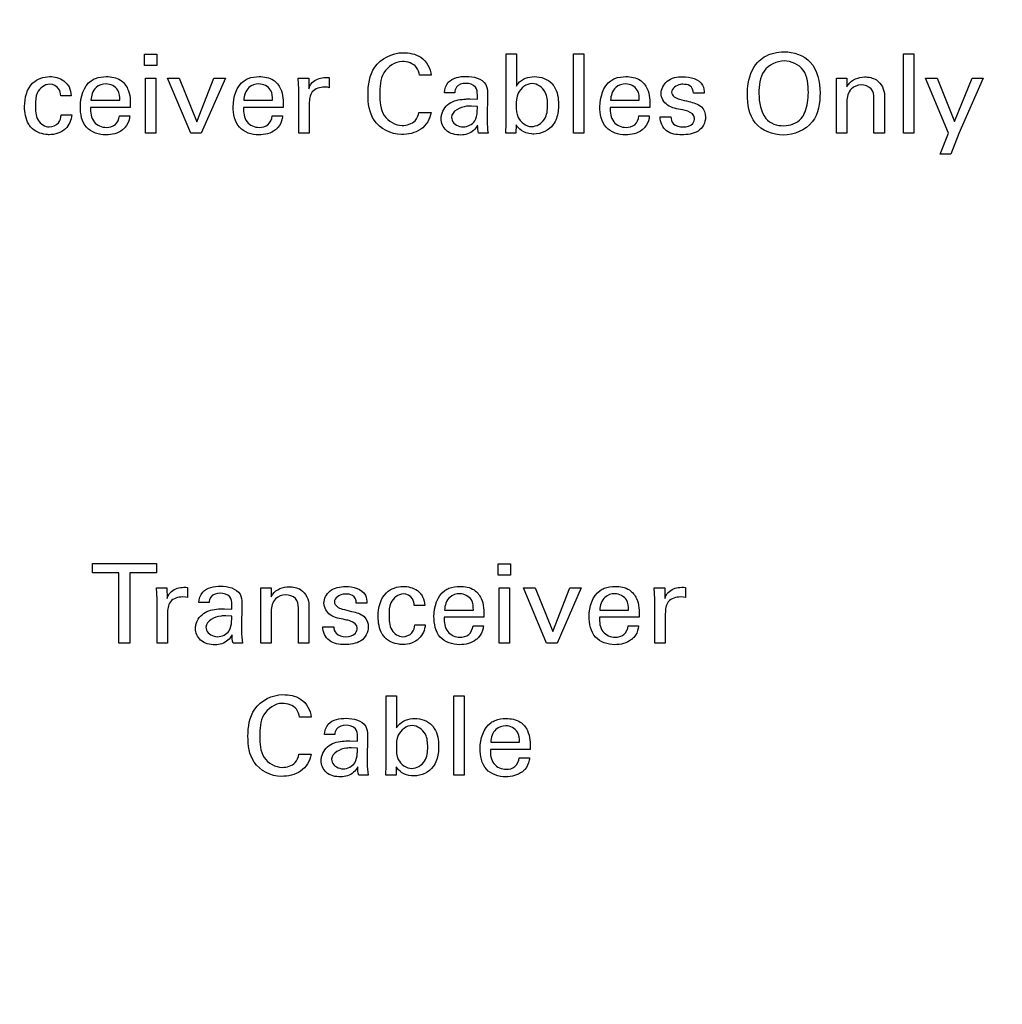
# Model space of a CAD drawing. Header units: inches. Extents: x 0 to 22, y 0 to 17.
# Tile 24 of 75: x 6.411 to 7.154, y 7.712 to 8.457. Entities that reach past the tile are written whole.
import ezdxf

# ---------------------------------------------------------------- set-up
doc = ezdxf.new("R2010")
doc.units = ezdxf.units.IN
doc.header["$LTSCALE"] = 1.21
doc.header["$MEASUREMENT"] = 0
doc.layers.get('0').update_dxf_attribs({"linetype": 'CONTINUOUS'})
doc.layers.add('DIMENSIONS', color=7, linetype='CONTINUOUS')
doc.styles.get("Standard").update_dxf_attribs({"font": 'txt', "width": 0.8})
doc.dimstyles.new('DIMSTYLE_1', dxfattribs={"dimtxt": 0.125, "dimasz": 0.18, "dimexe": 0.125, "dimexo": 0.0625, "dimgap": 0.0625, "dimtad": 0, "dimtih": 1, "dimtoh": 1, "dimzin": 4, "dimdsep": 46, "dimtxsty": 'STANDARD', "dimblk": '_FILLED', "dimblk1": '_FILLED', "dimblk2": '_FILLED', "dimcen": 0.09, "dimadec": 0, "dimazin": 0, "dimtp": 0.001, "dimtm": 0.001, "dimtfac": 1, "dimtofl": 0, "dimtmove": 0, "dimatfit": 3, "dimldrblk": '_FILLED', "dimfxl": 1, "dimtolj": 1, "dimtzin": 4, "dimarcsym": 0})

# ---------------------------------------------------------------- blocks, each defined once
blk = doc.blocks.new('_FILLED')
at = {"color": 0, "linetype": 'BYBLOCK'}
blk.add_solid([(0, 0), (-1, 0.1736), (-1, -0.1736)], dxfattribs=at)
blk = doc.blocks.new('*D16')
at = {"layer": 'DIMENSIONS', "color": 2, "linetype": 'CONTINUOUS'}
for p, q in [((4.94006, 6.91971), (4.94006, 9.91637)), ((7.84906, 8.95887), (7.84906, 9.91637)), ((4.94006, 9.79137), (5.76956, 9.79137)), ((7.84906, 9.79137), (7.01956, 9.79137))]:
    blk.add_line(p, q, dxfattribs=at)
at = {"layer": 'DIMENSIONS', "color": 2, "linetype": 'CONTINUOUS', "xscale": 0.18, "yscale": 0.18, "zscale": 0.18, "rotation": 180}
blk.add_blockref('_FILLED', (4.94006, 9.79137), dxfattribs=at)
at = {"layer": 'DIMENSIONS', "color": 2, "linetype": 'CONTINUOUS', "xscale": 0.18, "yscale": 0.18, "zscale": 0.18}
blk.add_blockref('_FILLED', (7.84906, 9.79137), dxfattribs=at)
at = {"layer": 'DIMENSIONS', "color": 2, "linetype": 'CONTINUOUS', "insert": (6.39456, 9.85387), "char_height": 0.125, "width": 1.125, "attachment_point": 2, "line_spacing_factor": 0.9}
blk.add_mtext('2.91{\\Ftxt.shx;\\W1.000000;\\H0.125000; }[73.9]', dxfattribs=at)

msp = doc.modelspace()

# ---------------------------------------------------------------- linework, layer by layer
at = {"color": 40, "linetype": 'CONTINUOUS'}
for p, q in [((6.50508, 8.42243), (6.50508, 8.43101)), ((6.50508, 8.43101), (6.51449, 8.43101)), ((6.51449, 8.43101), (6.51449, 8.42243)), ((6.77889, 8.37853), (6.77889, 8.43117)), ((6.77889, 8.43117), (6.78671, 8.43117)), ((6.78671, 8.43117), (6.78671, 8.40677)), ((6.82992, 8.37104), (6.82992, 8.43109)), ((6.82992, 8.43109), (6.83774, 8.43109)), ((6.83774, 8.43109), (6.83774, 8.37104)), ((7.07974, 8.37104), (7.07974, 8.43109)), ((7.07974, 8.43109), (7.08757, 8.43109)), ((7.08757, 8.43109), (7.08757, 8.37104)), ((6.51449, 8.42243), (6.50508, 8.42243)), ((6.50592, 8.37104), (6.50592, 8.41284)), ((6.50592, 8.41284), (6.51374, 8.41284)), ((6.51374, 8.41284), (6.51374, 8.37104)), ((6.54014, 8.37104), (6.52265, 8.41284)), ((6.52265, 8.41284), (6.53139, 8.41284)), ((6.53139, 8.41284), (6.54471, 8.3797)), ((6.54471, 8.3797), (6.55771, 8.41284)), ((6.56637, 8.41284), (6.54804, 8.37104)), ((6.55771, 8.41284), (6.56637, 8.41284)), ((6.62154, 8.41284), (6.62946, 8.41284)), ((6.62196, 8.40435), (6.62154, 8.41284)), ((6.62946, 8.41284), (6.62963, 8.40477)), ((6.64504, 8.41318), (6.64504, 8.40551)), ((6.72221, 8.41493), (6.7133, 8.41493)), ((7.02896, 8.40802), (7.02888, 8.41284)), ((7.02888, 8.41284), (7.0367, 8.41284)), ((7.0367, 8.41284), (7.03679, 8.4061)), ((7.11379, 8.37121), (7.09639, 8.41284)), ((7.09639, 8.41284), (7.10521, 8.41284)), ((7.10521, 8.41284), (7.1183, 8.37986)), ((7.1183, 8.37986), (7.13162, 8.41284)), ((7.14011, 8.41284), (7.12154, 8.37078)), ((7.13162, 8.41284), (7.14011, 8.41284)), ((6.62196, 8.37104), (6.62196, 8.40435)), ((6.64354, 8.40585), (6.64129, 8.40593)), ((6.64504, 8.40551), (6.64354, 8.40585)), ((6.74001, 8.40168), (6.73218, 8.40168)), ((6.76483, 8.40152), (6.76449, 8.38153)), ((6.92875, 8.40127), (6.92075, 8.40127)), ((7.02896, 8.37104), (7.02896, 8.40802)), ((6.44966, 8.39944), (6.44174, 8.39944)), ((6.46462, 8.39602), (6.48636, 8.39602)), ((6.58034, 8.39602), (6.60208, 8.39602)), ((6.62988, 8.39327), (6.62988, 8.37104)), ((6.7515, 8.39702), (6.75717, 8.39677)), ((6.85797, 8.39602), (6.87971, 8.39602)), ((7.03679, 8.3951), (7.03679, 8.37104)), ((7.05736, 8.37104), (7.05736, 8.39761)), ((7.06536, 8.39944), (7.06536, 8.37104)), ((6.49436, 8.39053), (6.46429, 8.39053)), ((6.61008, 8.39053), (6.58001, 8.39053)), ((6.71289, 8.38686), (6.72205, 8.38686)), ((6.75717, 8.39136), (6.75267, 8.3916)), ((6.8877, 8.39053), (6.85764, 8.39053)), ((6.44207, 8.38494), (6.44999, 8.38494)), ((6.48611, 8.38411), (6.49395, 8.38411)), ((6.60183, 8.38411), (6.60966, 8.38411)), ((6.77872, 8.37104), (6.77889, 8.37853)), ((6.87946, 8.38411), (6.88729, 8.38411)), ((6.89543, 8.38345), (6.90368, 8.38345)), ((6.51374, 8.37104), (6.50592, 8.37104)), ((6.54804, 8.37104), (6.54014, 8.37104)), ((6.62988, 8.37104), (6.62196, 8.37104)), ((6.76517, 8.37104), (6.75809, 8.37104)), ((6.7863, 8.37104), (6.77872, 8.37104)), ((6.78646, 8.37736), (6.7863, 8.37104)), ((6.83774, 8.37104), (6.82992, 8.37104)), ((7.03679, 8.37104), (7.02896, 8.37104)), ((7.06536, 8.37104), (7.05736, 8.37104)), ((7.08757, 8.37104), (7.07974, 8.37104)), ((7.10747, 8.35521), (7.11379, 8.37121)), ((7.12154, 8.37078), (7.11554, 8.35521)), ((7.11554, 8.35521), (7.10747, 8.35521)), ((6.46566, 8.03815), (6.46566, 8.04523)), ((6.46566, 8.04523), (6.51422, 8.04523)), ((6.51422, 8.04523), (6.51422, 8.03815)), ((6.77282, 8.03648), (6.77282, 8.04505)), ((6.77282, 8.04505), (6.78224, 8.04505)), ((6.78224, 8.04505), (6.78224, 8.03648)), ((6.48582, 8.03815), (6.46566, 8.03815)), ((6.48582, 7.98509), (6.48582, 8.03815)), ((6.49406, 8.03815), (6.49406, 7.98509)), ((6.51422, 8.03815), (6.49406, 8.03815)), ((6.78224, 8.03648), (6.77282, 8.03648)), ((6.51424, 8.02691), (6.52215, 8.02691)), ((6.51466, 8.0184), (6.51424, 8.02691)), ((6.52215, 8.02691), (6.52232, 8.01882)), ((6.53773, 8.02723), (6.53773, 8.01957)), ((6.59324, 8.02206), (6.59316, 8.02691)), ((6.59316, 8.02691), (6.60099, 8.02691)), ((6.59324, 7.98509), (6.59324, 8.02206)), ((6.60099, 8.02691), (6.60107, 8.02015)), ((6.77366, 7.98509), (6.77366, 8.02691)), ((6.77366, 8.02691), (6.78148, 8.02691)), ((6.78148, 8.02691), (6.78148, 7.98509)), ((6.79207, 8.02691), (6.80082, 8.02691)), ((6.80956, 7.98509), (6.79207, 8.02691)), ((6.80082, 8.02691), (6.81414, 7.99376)), ((6.81414, 7.99376), (6.82714, 8.02691)), ((6.8358, 8.02691), (6.81747, 7.98509)), ((6.82714, 8.02691), (6.8358, 8.02691)), ((6.89107, 8.02691), (6.89898, 8.02691)), ((6.89148, 8.0184), (6.89107, 8.02691)), ((6.89898, 8.02691), (6.89915, 8.01882)), ((6.91455, 8.02723), (6.91455, 8.01957)), ((6.51466, 7.98509), (6.51466, 8.0184)), ((6.53623, 8.01991), (6.53398, 8.01999)), ((6.53773, 8.01957), (6.53623, 8.01991)), ((6.55407, 8.01574), (6.54624, 8.01574)), ((6.57889, 8.01557), (6.57855, 7.99559)), ((6.62964, 8.01349), (6.62964, 7.98509)), ((6.67348, 8.01532), (6.66548, 8.01532)), ((6.71731, 8.01349), (6.70939, 8.01349)), ((6.89148, 7.98509), (6.89148, 8.0184)), ((6.91305, 8.01991), (6.9108, 8.01999)), ((6.91455, 8.01957), (6.91305, 8.01991)), ((6.52257, 8.00733), (6.52257, 7.98509)), ((6.56557, 8.01108), (6.57123, 8.01082)), ((6.57123, 8.00541), (6.56674, 8.00566)), ((6.60107, 8.00916), (6.60107, 7.98509)), ((6.62165, 7.98509), (6.62165, 8.01166)), ((6.73232, 8.01007), (6.75406, 8.01007)), ((6.84982, 8.01007), (6.87155, 8.01007)), ((6.8994, 8.00733), (6.8994, 7.98509)), ((6.70973, 7.99899), (6.71764, 7.99899)), ((6.76205, 8.00458), (6.73199, 8.00458)), ((6.75381, 7.99816), (6.76164, 7.99816)), ((6.87955, 8.00458), (6.84948, 8.00458)), ((6.8713, 7.99816), (6.87913, 7.99816)), ((6.64016, 7.9975), (6.64841, 7.9975)), ((6.49406, 7.98509), (6.48582, 7.98509)), ((6.52257, 7.98509), (6.51466, 7.98509)), ((6.57923, 7.98509), (6.57215, 7.98509)), ((6.60107, 7.98509), (6.59324, 7.98509)), ((6.62964, 7.98509), (6.62165, 7.98509)), ((6.78148, 7.98509), (6.77366, 7.98509)), ((6.81747, 7.98509), (6.80956, 7.98509)), ((6.8994, 7.98509), (6.89148, 7.98509)), ((6.68811, 7.89259), (6.68811, 7.94523)), ((6.68811, 7.94523), (6.69594, 7.94523)), ((6.69594, 7.94523), (6.69594, 7.92081)), ((6.73919, 7.88509), (6.73919, 7.94513)), ((6.73919, 7.94513), (6.74703, 7.94513)), ((6.74703, 7.94513), (6.74703, 7.88509)), ((6.63134, 7.92898), (6.62243, 7.92898)), ((6.64919, 7.91574), (6.64136, 7.91574)), ((6.66069, 7.91107), (6.66635, 7.91082)), ((6.67401, 7.91556), (6.67368, 7.89558)), ((6.76728, 7.91007), (6.78901, 7.91007)), ((6.66635, 7.90541), (6.66185, 7.90566)), ((6.79701, 7.90458), (6.76694, 7.90458)), ((6.62201, 7.90091), (6.63117, 7.90091)), ((6.78876, 7.89816), (6.79659, 7.89816)), ((6.68794, 7.88509), (6.68811, 7.89259)), ((6.69569, 7.89142), (6.69553, 7.88509)), ((6.67435, 7.88509), (6.66727, 7.88509)), ((6.69553, 7.88509), (6.68794, 7.88509)), ((6.74703, 7.88509), (6.73919, 7.88509))]:
    msp.add_line(p, q, dxfattribs=at)
for points, knots in [([(6.67433, 8.40043), (6.67433, 8.40749), (6.6765, 8.42369), (6.69268, 8.432), (6.70065, 8.432)], [0, 0, 0, 0, 0.469733, 1, 1, 1, 1]), ([(6.70065, 8.432), (6.70531, 8.432), (6.71589, 8.43036), (6.7218, 8.42019), (6.72221, 8.41493)], [0, 0, 0, 0, 0.469049, 1, 1, 1, 1]), ([(6.96928, 8.42467), (6.97074, 8.42625), (6.97647, 8.43101), (6.98415, 8.43275), (6.98935, 8.43275)], [0, 0, 0, 0, 0.292867, 1, 1, 1, 1]), ([(6.98935, 8.43275), (6.99646, 8.43275), (7.0132, 8.42699), (7.0165, 8.40979), (7.0165, 8.40168)], [0, 0, 0, 0, 0.467281, 1, 1, 1, 1]), ([(6.70031, 8.42534), (6.69483, 8.42534), (6.68364, 8.41767), (6.68324, 8.406), (6.68324, 8.40052)], [0, 0, 0, 0, 0.499774, 1, 1, 1, 1]), ([(6.7133, 8.41493), (6.71296, 8.41703), (6.71116, 8.4232), (6.70417, 8.42534), (6.70031, 8.42534)], [0, 0, 0, 0, 0.355836, 1, 1, 1, 1]), ([(6.96153, 8.40068), (6.96153, 8.40256), (6.96189, 8.41099), (6.96478, 8.41983), (6.96928, 8.42467)], [0, 0, 0, 0, 0.221611, 1, 1, 1, 1]), ([(6.98943, 8.42576), (6.98373, 8.42576), (6.97118, 8.41969), (6.97027, 8.40697), (6.97027, 8.40119)], [0, 0, 0, 0, 0.496579, 1, 1, 1, 1]), ([(7.00767, 8.40177), (7.00767, 8.40763), (7.0069, 8.42015), (6.99471, 8.42576), (6.98943, 8.42576)], [0, 0, 0, 0, 0.525849, 1, 1, 1, 1]), ([(6.41434, 8.39136), (6.41434, 8.39766), (6.41729, 8.40993), (6.42884, 8.41393), (6.43333, 8.41393)], [0, 0, 0, 0, 0.583812, 1, 1, 1, 1]), ([(6.43341, 8.40818), (6.42955, 8.40818), (6.42258, 8.40266), (6.42258, 8.39549), (6.42258, 8.39244)], [0, 0, 0, 0, 0.558707, 1, 1, 1, 1]), ([(6.43333, 8.41393), (6.43421, 8.41393), (6.43883, 8.41366), (6.44373, 8.41167), (6.44616, 8.40876)], [0, 0, 0, 0, 0.187867, 1, 1, 1, 1]), ([(6.44174, 8.39944), (6.44159, 8.40119), (6.4409, 8.40578), (6.43603, 8.40818), (6.43341, 8.40818)], [0, 0, 0, 0, 0.401827, 1, 1, 1, 1]), ([(6.44616, 8.40876), (6.44685, 8.40795), (6.44884, 8.40518), (6.44949, 8.40173), (6.44966, 8.39944)], [0, 0, 0, 0, 0.317547, 1, 1, 1, 1]), ([(6.47604, 8.40835), (6.47336, 8.40835), (6.4668, 8.40629), (6.46469, 8.39948), (6.46462, 8.39602)], [0, 0, 0, 0, 0.435717, 1, 1, 1, 1]), ([(6.46479, 8.41084), (6.46576, 8.41153), (6.46932, 8.4134), (6.47341, 8.41393), (6.47621, 8.41393)], [0, 0, 0, 0, 0.297172, 1, 1, 1, 1]), ([(6.48636, 8.39602), (6.48642, 8.39862), (6.48601, 8.40509), (6.47936, 8.40835), (6.47604, 8.40835)], [0, 0, 0, 0, 0.439181, 1, 1, 1, 1]), ([(6.47621, 8.41393), (6.4799, 8.41393), (6.48687, 8.41277), (6.49437, 8.40335), (6.49447, 8.39532), (6.49436, 8.39053)], [0, 0, 0, 0, 0.327293, 0.575271, 1, 1, 1, 1]), ([(6.59175, 8.40835), (6.58908, 8.40835), (6.58251, 8.40629), (6.5804, 8.39948), (6.58034, 8.39602)], [0, 0, 0, 0, 0.435703, 1, 1, 1, 1]), ([(6.58051, 8.41084), (6.58147, 8.41153), (6.58504, 8.4134), (6.58912, 8.41393), (6.59191, 8.41393)], [0, 0, 0, 0, 0.297127, 1, 1, 1, 1]), ([(6.60208, 8.39602), (6.60213, 8.39862), (6.60172, 8.40509), (6.59508, 8.40835), (6.59175, 8.40835)], [0, 0, 0, 0, 0.439184, 1, 1, 1, 1]), ([(6.59191, 8.41393), (6.59561, 8.41393), (6.60258, 8.41277), (6.61008, 8.40336), (6.61019, 8.39532), (6.61008, 8.39053)], [0, 0, 0, 0, 0.327369, 0.575347, 1, 1, 1, 1]), ([(6.62963, 8.40477), (6.62996, 8.40608), (6.63182, 8.41033), (6.6365, 8.41257), (6.63962, 8.41301)], [0, 0, 0, 0, 0.299878, 1, 1, 1, 1]), ([(6.74842, 8.40876), (6.74585, 8.40876), (6.74105, 8.40743), (6.74008, 8.40313), (6.74001, 8.40168)], [0, 0, 0, 0, 0.639178, 1, 1, 1, 1]), ([(6.79854, 8.4086), (6.79427, 8.4086), (6.78677, 8.40275), (6.78655, 8.39509), (6.78655, 8.39194)], [0, 0, 0, 0, 0.575303, 1, 1, 1, 1]), ([(6.78671, 8.40677), (6.78709, 8.40743), (6.78986, 8.41193), (6.79588, 8.41393), (6.80037, 8.41393)], [0, 0, 0, 0, 0.145918, 1, 1, 1, 1]), ([(6.81029, 8.39236), (6.81029, 8.39564), (6.8099, 8.40321), (6.80252, 8.4086), (6.79854, 8.4086)], [0, 0, 0, 0, 0.452133, 1, 1, 1, 1]), ([(6.81361, 8.4086), (6.81421, 8.40791), (6.81761, 8.40347), (6.81853, 8.39751), (6.81853, 8.39286)], [0, 0, 0, 0, 0.164299, 1, 1, 1, 1]), ([(6.86938, 8.40835), (6.86671, 8.40835), (6.86014, 8.40629), (6.85803, 8.39948), (6.85797, 8.39602)], [0, 0, 0, 0, 0.435745, 1, 1, 1, 1]), ([(6.85814, 8.41084), (6.8591, 8.41153), (6.86267, 8.4134), (6.86675, 8.41393), (6.86955, 8.41393)], [0, 0, 0, 0, 0.297246, 1, 1, 1, 1]), ([(6.87971, 8.39602), (6.87976, 8.39862), (6.87935, 8.40509), (6.87271, 8.40835), (6.86938, 8.40835)], [0, 0, 0, 0, 0.439181, 1, 1, 1, 1]), ([(6.86955, 8.41393), (6.87325, 8.41393), (6.88021, 8.41277), (6.88771, 8.40336), (6.88782, 8.39532), (6.8877, 8.39053)], [0, 0, 0, 0, 0.327305, 0.575302, 1, 1, 1, 1]), ([(6.89626, 8.40119), (6.89626, 8.40461), (6.9003, 8.41241), (6.90849, 8.41385), (6.91259, 8.41385)], [0, 0, 0, 0, 0.455188, 1, 1, 1, 1]), ([(7.03679, 8.4061), (7.03714, 8.40676), (7.03971, 8.41136), (7.0457, 8.41368), (7.0502, 8.41368)], [0, 0, 0, 0, 0.142191, 1, 1, 1, 1]), ([(7.0502, 8.41368), (7.05329, 8.41368), (7.06132, 8.41227), (7.06536, 8.40391), (7.06536, 8.39944)], [0, 0, 0, 0, 0.408531, 1, 1, 1, 1]), ([(6.64129, 8.40593), (6.638, 8.40593), (6.63054, 8.40372), (6.62988, 8.39637), (6.62988, 8.39327)], [0, 0, 0, 0, 0.51506, 1, 1, 1, 1]), ([(6.75717, 8.39677), (6.75717, 8.39789), (6.75718, 8.40096), (6.75695, 8.40445), (6.75567, 8.40601)], [0, 0, 0, 0, 0.356933, 1, 1, 1, 1]), ([(6.91234, 8.3887), (6.90847, 8.38958), (6.90074, 8.39034), (6.89626, 8.39786), (6.89626, 8.40119)], [0, 0, 0, 0, 0.543904, 1, 1, 1, 1]), ([(6.91267, 8.4081), (6.91206, 8.4081), (6.90857, 8.40807), (6.90418, 8.40507), (6.90418, 8.4021)], [0, 0, 0, 0, 0.169764, 1, 1, 1, 1]), ([(6.92075, 8.40127), (6.92084, 8.40342), (6.91874, 8.40791), (6.91444, 8.4081), (6.91267, 8.4081)], [0, 0, 0, 0, 0.549623, 1, 1, 1, 1]), ([(6.98868, 8.36962), (6.98094, 8.36962), (6.96391, 8.37616), (6.96153, 8.39318), (6.96153, 8.40068)], [0, 0, 0, 0, 0.507908, 1, 1, 1, 1]), ([(7.0165, 8.40168), (7.0165, 8.39408), (7.01407, 8.37676), (6.99672, 8.36962), (6.98868, 8.36962)], [0, 0, 0, 0, 0.485945, 1, 1, 1, 1]), ([(7.00225, 8.3822), (7.00348, 8.38369), (7.00684, 8.3898), (7.00767, 8.39685), (7.00767, 8.40177)], [0, 0, 0, 0, 0.281996, 1, 1, 1, 1]), ([(7.0477, 8.4076), (7.04497, 8.4076), (7.03853, 8.40512), (7.03679, 8.39843), (7.03679, 8.3951)], [0, 0, 0, 0, 0.450682, 1, 1, 1, 1]), ([(6.69956, 8.37012), (6.69182, 8.37012), (6.67617, 8.37816), (6.67433, 8.39374), (6.67433, 8.40043)], [0, 0, 0, 0, 0.536081, 1, 1, 1, 1]), ([(6.68324, 8.40052), (6.68324, 8.39506), (6.68373, 8.38341), (6.69503, 8.37695), (6.70023, 8.37695)], [0, 0, 0, 0, 0.512365, 1, 1, 1, 1]), ([(6.72969, 8.38203), (6.72969, 8.38297), (6.7301, 8.38784), (6.73362, 8.3923), (6.73702, 8.39427)], [0, 0, 0, 0, 0.193651, 1, 1, 1, 1]), ([(6.73702, 8.39427), (6.74044, 8.39618), (6.74558, 8.39689), (6.75049, 8.39702), (6.7515, 8.39702)], [0, 0, 0, 0, 0.794715, 1, 1, 1, 1]), ([(6.91009, 8.39677), (6.91247, 8.39621), (6.91806, 8.39483), (6.92416, 8.39336), (6.92666, 8.39102)], [0, 0, 0, 0, 0.416501, 1, 1, 1, 1]), ([(6.41934, 8.37537), (6.41866, 8.37615), (6.41527, 8.38072), (6.41434, 8.38674), (6.41434, 8.39136)], [0, 0, 0, 0, 0.18319, 1, 1, 1, 1]), ([(6.42258, 8.39244), (6.42258, 8.38854), (6.42249, 8.3808), (6.42975, 8.37586), (6.433, 8.37586)], [0, 0, 0, 0, 0.54515, 1, 1, 1, 1]), ([(6.47595, 8.36979), (6.47071, 8.36979), (6.45871, 8.37361), (6.45655, 8.38573), (6.45655, 8.39119)], [0, 0, 0, 0, 0.489808, 1, 1, 1, 1]), ([(6.46429, 8.39053), (6.46422, 8.38682), (6.4651, 8.37882), (6.47288, 8.37545), (6.47629, 8.37545)], [0, 0, 0, 0, 0.521139, 1, 1, 1, 1]), ([(6.59167, 8.36979), (6.58643, 8.36979), (6.57442, 8.37361), (6.57226, 8.38573), (6.57226, 8.39119)], [0, 0, 0, 0, 0.489826, 1, 1, 1, 1]), ([(6.58001, 8.39053), (6.57994, 8.38682), (6.58081, 8.37882), (6.5886, 8.37545), (6.592, 8.37545)], [0, 0, 0, 0, 0.521139, 1, 1, 1, 1]), ([(6.72205, 8.38686), (6.72152, 8.38188), (6.71526, 8.37205), (6.70462, 8.37012), (6.69956, 8.37012)], [0, 0, 0, 0, 0.49742, 1, 1, 1, 1]), ([(6.75267, 8.3916), (6.75144, 8.3916), (6.74577, 8.39169), (6.7376, 8.38782), (6.7376, 8.38311)], [0, 0, 0, 0, 0.207209, 1, 1, 1, 1]), ([(6.75517, 8.38036), (6.75648, 8.38248), (6.75707, 8.38639), (6.75713, 8.3901), (6.75717, 8.39136)], [0, 0, 0, 0, 0.663387, 1, 1, 1, 1]), ([(6.78655, 8.39194), (6.78655, 8.38892), (6.78675, 8.38151), (6.79411, 8.37611), (6.79821, 8.37611)], [0, 0, 0, 0, 0.424165, 1, 1, 1, 1]), ([(6.79821, 8.37611), (6.80192, 8.37611), (6.80956, 8.38083), (6.81029, 8.38871), (6.81029, 8.39236)], [0, 0, 0, 0, 0.504454, 1, 1, 1, 1]), ([(6.81853, 8.39286), (6.81853, 8.39105), (6.81828, 8.38578), (6.81665, 8.3804), (6.81453, 8.37761)], [0, 0, 0, 0, 0.340297, 1, 1, 1, 1]), ([(6.8693, 8.36979), (6.86406, 8.36979), (6.85206, 8.37361), (6.84989, 8.38573), (6.84989, 8.39119)], [0, 0, 0, 0, 0.489758, 1, 1, 1, 1]), ([(6.85764, 8.39053), (6.85757, 8.38682), (6.85844, 8.37882), (6.86623, 8.37545), (6.86963, 8.37545)], [0, 0, 0, 0, 0.521125, 1, 1, 1, 1]), ([(6.9215, 8.38245), (6.9215, 8.38489), (6.91731, 8.38789), (6.9137, 8.38839), (6.91234, 8.3887)], [0, 0, 0, 0, 0.635864, 1, 1, 1, 1]), ([(6.433, 8.37586), (6.43553, 8.37586), (6.44066, 8.37782), (6.44199, 8.3828), (6.44207, 8.38494)], [0, 0, 0, 0, 0.54174, 1, 1, 1, 1]), ([(6.44999, 8.38494), (6.44975, 8.38109), (6.4462, 8.37263), (6.43739, 8.36995), (6.43308, 8.36995)], [0, 0, 0, 0, 0.472705, 1, 1, 1, 1]), ([(6.47629, 8.37545), (6.47858, 8.37545), (6.48373, 8.37669), (6.48584, 8.38168), (6.48611, 8.38411)], [0, 0, 0, 0, 0.484156, 1, 1, 1, 1]), ([(6.49395, 8.38411), (6.49387, 8.38351), (6.49352, 8.38037), (6.49211, 8.37726), (6.49036, 8.37537)], [0, 0, 0, 0, 0.189476, 1, 1, 1, 1]), ([(6.592, 8.37545), (6.5943, 8.37545), (6.59945, 8.37669), (6.60156, 8.38168), (6.60183, 8.38411)], [0, 0, 0, 0, 0.484182, 1, 1, 1, 1]), ([(6.60966, 8.38411), (6.60959, 8.38351), (6.60924, 8.38037), (6.60782, 8.37726), (6.60608, 8.37537)], [0, 0, 0, 0, 0.189487, 1, 1, 1, 1]), ([(6.74443, 8.3697), (6.74058, 8.3697), (6.7328, 8.37138), (6.72969, 8.37885), (6.72969, 8.38203)], [0, 0, 0, 0, 0.547358, 1, 1, 1, 1]), ([(6.7376, 8.38311), (6.7376, 8.38235), (6.73815, 8.37828), (6.74303, 8.37586), (6.74626, 8.37586)], [0, 0, 0, 0, 0.191151, 1, 1, 1, 1]), ([(6.76449, 8.38153), (6.76449, 8.38109), (6.76458, 8.37758), (6.76475, 8.37407), (6.76517, 8.37104)], [0, 0, 0, 0, 0.125792, 1, 1, 1, 1]), ([(6.86963, 8.37545), (6.87193, 8.37545), (6.87707, 8.37669), (6.87919, 8.38168), (6.87946, 8.38411)], [0, 0, 0, 0, 0.484156, 1, 1, 1, 1]), ([(6.88729, 8.38411), (6.88722, 8.38351), (6.88687, 8.38037), (6.88545, 8.37726), (6.88371, 8.37537)], [0, 0, 0, 0, 0.189534, 1, 1, 1, 1]), ([(6.91175, 8.36987), (6.90783, 8.36987), (6.89919, 8.371), (6.8954, 8.37956), (6.89543, 8.38345)], [0, 0, 0, 0, 0.5022, 1, 1, 1, 1]), ([(6.90368, 8.38345), (6.90363, 8.38169), (6.90509, 8.37692), (6.91021, 8.37586), (6.91284, 8.37586)], [0, 0, 0, 0, 0.399959, 1, 1, 1, 1]), ([(6.43308, 8.36995), (6.43217, 8.36995), (6.42722, 8.37024), (6.42208, 8.37236), (6.41934, 8.37537)], [0, 0, 0, 0, 0.182621, 1, 1, 1, 1]), ([(6.49036, 8.37537), (6.4898, 8.37473), (6.486, 8.37111), (6.48033, 8.36979), (6.47595, 8.36979)], [0, 0, 0, 0, 0.162034, 1, 1, 1, 1]), ([(6.60608, 8.37537), (6.60552, 8.37473), (6.60171, 8.37111), (6.59605, 8.36979), (6.59167, 8.36979)], [0, 0, 0, 0, 0.162072, 1, 1, 1, 1]), ([(6.75733, 8.37728), (6.75652, 8.37577), (6.75348, 8.37142), (6.7479, 8.3697), (6.74443, 8.3697)], [0, 0, 0, 0, 0.33086, 1, 1, 1, 1]), ([(6.79988, 8.37045), (6.79928, 8.37045), (6.79603, 8.37057), (6.79274, 8.37163), (6.79054, 8.37312)], [0, 0, 0, 0, 0.184374, 1, 1, 1, 1]), ([(6.88371, 8.37537), (6.88315, 8.37473), (6.87934, 8.37111), (6.87368, 8.36979), (6.8693, 8.36979)], [0, 0, 0, 0, 0.16216, 1, 1, 1, 1]), ([(6.682, 8.00541), (6.682, 8.01171), (6.68494, 8.02399), (6.69649, 8.02798), (6.70099, 8.02798)], [0, 0, 0, 0, 0.583899, 1, 1, 1, 1]), ([(6.70099, 8.02798), (6.70186, 8.02798), (6.70648, 8.02771), (6.71138, 8.02572), (6.71381, 8.02282)], [0, 0, 0, 0, 0.187941, 1, 1, 1, 1]), ([(6.73249, 8.0249), (6.73345, 8.02558), (6.73702, 8.02745), (6.7411, 8.02798), (6.7439, 8.02798)], [0, 0, 0, 0, 0.297241, 1, 1, 1, 1]), ([(6.7439, 8.02798), (6.7476, 8.02798), (6.75456, 8.02682), (6.76206, 8.01741), (6.76217, 8.00938), (6.76205, 8.00458)], [0, 0, 0, 0, 0.327362, 0.575397, 1, 1, 1, 1]), ([(6.84998, 8.0249), (6.85094, 8.02558), (6.85451, 8.02745), (6.85859, 8.02798), (6.86139, 8.02798)], [0, 0, 0, 0, 0.297241, 1, 1, 1, 1]), ([(6.86139, 8.02798), (6.86509, 8.02798), (6.87205, 8.02682), (6.87955, 8.01741), (6.87967, 8.00938), (6.87955, 8.00458)], [0, 0, 0, 0, 0.32736, 0.575391, 1, 1, 1, 1]), ([(6.52232, 8.01882), (6.52266, 8.02013), (6.52451, 8.02439), (6.52919, 8.02662), (6.53232, 8.02707)], [0, 0, 0, 0, 0.299748, 1, 1, 1, 1]), ([(6.56248, 8.02282), (6.55991, 8.02282), (6.55511, 8.02149), (6.55414, 8.01719), (6.55407, 8.01574)], [0, 0, 0, 0, 0.639178, 1, 1, 1, 1]), ([(6.60107, 8.02015), (6.60142, 8.02081), (6.60399, 8.02541), (6.60998, 8.02773), (6.61448, 8.02773)], [0, 0, 0, 0, 0.142188, 1, 1, 1, 1]), ([(6.61198, 8.02166), (6.60925, 8.02166), (6.60282, 8.01917), (6.60107, 8.01249), (6.60107, 8.00916)], [0, 0, 0, 0, 0.450822, 1, 1, 1, 1]), ([(6.61448, 8.02773), (6.61757, 8.02773), (6.6256, 8.02633), (6.62964, 8.01797), (6.62964, 8.01349)], [0, 0, 0, 0, 0.408472, 1, 1, 1, 1]), ([(6.64099, 8.01524), (6.64099, 8.01866), (6.64504, 8.02646), (6.65322, 8.0279), (6.65732, 8.0279)], [0, 0, 0, 0, 0.455133, 1, 1, 1, 1]), ([(6.6574, 8.02216), (6.65679, 8.02216), (6.6533, 8.02213), (6.64891, 8.01912), (6.64891, 8.01615)], [0, 0, 0, 0, 0.169622, 1, 1, 1, 1]), ([(6.66548, 8.01532), (6.66557, 8.01748), (6.66347, 8.02197), (6.65917, 8.02216), (6.6574, 8.02216)], [0, 0, 0, 0, 0.549823, 1, 1, 1, 1]), ([(6.70107, 8.02224), (6.6972, 8.02224), (6.69023, 8.01671), (6.69024, 8.00955), (6.69024, 8.00649)], [0, 0, 0, 0, 0.558779, 1, 1, 1, 1]), ([(6.70939, 8.01349), (6.70924, 8.01524), (6.70855, 8.01984), (6.70368, 8.02224), (6.70107, 8.02224)], [0, 0, 0, 0, 0.40193, 1, 1, 1, 1]), ([(6.71381, 8.02282), (6.71451, 8.02201), (6.71649, 8.01924), (6.71714, 8.01578), (6.71731, 8.01349)], [0, 0, 0, 0, 0.317429, 1, 1, 1, 1]), ([(6.74373, 8.0224), (6.74106, 8.0224), (6.73449, 8.02035), (6.73238, 8.01353), (6.73232, 8.01007)], [0, 0, 0, 0, 0.435745, 1, 1, 1, 1]), ([(6.75406, 8.01007), (6.75412, 8.01268), (6.7537, 8.01915), (6.74706, 8.0224), (6.74373, 8.0224)], [0, 0, 0, 0, 0.439112, 1, 1, 1, 1]), ([(6.86122, 8.0224), (6.85855, 8.0224), (6.85199, 8.02035), (6.84988, 8.01353), (6.84982, 8.01007)], [0, 0, 0, 0, 0.435745, 1, 1, 1, 1]), ([(6.87155, 8.01007), (6.87161, 8.01268), (6.8712, 8.01915), (6.86455, 8.0224), (6.86122, 8.0224)], [0, 0, 0, 0, 0.439108, 1, 1, 1, 1]), ([(6.89915, 8.01882), (6.89948, 8.02013), (6.90134, 8.02439), (6.90602, 8.02662), (6.90914, 8.02707)], [0, 0, 0, 0, 0.29974, 1, 1, 1, 1]), ([(6.53398, 8.01999), (6.53069, 8.01999), (6.52323, 8.01778), (6.52257, 8.01043), (6.52257, 8.00733)], [0, 0, 0, 0, 0.515133, 1, 1, 1, 1]), ([(6.57123, 8.01082), (6.57123, 8.01194), (6.57124, 8.01501), (6.57101, 8.01851), (6.56973, 8.02007)], [0, 0, 0, 0, 0.357099, 1, 1, 1, 1]), ([(6.65707, 8.00275), (6.6532, 8.00363), (6.64547, 8.0044), (6.64099, 8.01191), (6.64099, 8.01524)], [0, 0, 0, 0, 0.543904, 1, 1, 1, 1]), ([(6.9108, 8.01999), (6.90751, 8.01999), (6.90005, 8.01778), (6.8994, 8.01043), (6.8994, 8.00733)], [0, 0, 0, 0, 0.515118, 1, 1, 1, 1]), ([(6.54374, 7.99609), (6.54374, 7.99703), (6.54417, 8.0019), (6.54768, 8.00635), (6.55108, 8.00832)], [0, 0, 0, 0, 0.193461, 1, 1, 1, 1]), ([(6.55108, 8.00832), (6.5545, 8.01023), (6.55965, 8.01094), (6.56455, 8.01108), (6.56557, 8.01108)], [0, 0, 0, 0, 0.794535, 1, 1, 1, 1]), ([(6.56674, 8.00566), (6.5655, 8.00566), (6.55983, 8.00576), (6.55166, 8.00187), (6.55166, 7.99716)], [0, 0, 0, 0, 0.207267, 1, 1, 1, 1]), ([(6.65482, 8.01082), (6.6572, 8.01026), (6.66279, 8.00888), (6.66889, 8.00742), (6.6714, 8.00508)], [0, 0, 0, 0, 0.416387, 1, 1, 1, 1]), ([(6.69024, 8.00649), (6.69024, 8.0026), (6.69015, 7.99486), (6.6974, 7.98992), (6.70065, 7.98992)], [0, 0, 0, 0, 0.545128, 1, 1, 1, 1]), ([(6.56923, 7.99442), (6.57053, 7.99653), (6.57114, 8.00044), (6.57119, 8.00415), (6.57123, 8.00541)], [0, 0, 0, 0, 0.663144, 1, 1, 1, 1]), ([(6.66623, 7.9965), (6.66623, 7.99894), (6.66204, 8.00194), (6.65843, 8.00244), (6.65707, 8.00275)], [0, 0, 0, 0, 0.635881, 1, 1, 1, 1]), ([(6.68699, 7.98942), (6.68632, 7.9902), (6.68293, 7.99477), (6.682, 8.00079), (6.682, 8.00541)], [0, 0, 0, 0, 0.183524, 1, 1, 1, 1]), ([(6.70065, 7.98992), (6.70318, 7.98992), (6.70831, 7.99188), (6.70964, 7.99686), (6.70973, 7.99899)], [0, 0, 0, 0, 0.542071, 1, 1, 1, 1]), ([(6.71764, 7.99899), (6.7174, 7.99514), (6.71385, 7.98669), (6.70504, 7.98401), (6.70073, 7.98401)], [0, 0, 0, 0, 0.472537, 1, 1, 1, 1]), ([(6.74365, 7.98384), (6.73841, 7.98384), (6.72641, 7.98767), (6.72425, 7.99979), (6.72425, 8.00525)], [0, 0, 0, 0, 0.489776, 1, 1, 1, 1]), ([(6.73199, 8.00458), (6.73192, 8.00087), (6.73279, 7.99287), (6.74057, 7.9895), (6.74398, 7.9895)], [0, 0, 0, 0, 0.52124, 1, 1, 1, 1]), ([(6.74398, 7.9895), (6.74628, 7.9895), (6.75142, 7.99075), (6.75354, 7.99573), (6.75381, 7.99816)], [0, 0, 0, 0, 0.484102, 1, 1, 1, 1]), ([(6.76164, 7.99816), (6.76157, 7.99757), (6.76121, 7.99442), (6.7598, 7.99131), (6.75806, 7.98942)], [0, 0, 0, 0, 0.189121, 1, 1, 1, 1]), ([(6.86114, 7.98384), (6.8559, 7.98384), (6.8439, 7.98767), (6.84174, 7.99979), (6.84174, 8.00525)], [0, 0, 0, 0, 0.489759, 1, 1, 1, 1]), ([(6.84948, 8.00458), (6.84941, 8.00087), (6.85028, 7.99287), (6.85807, 7.9895), (6.86147, 7.9895)], [0, 0, 0, 0, 0.52124, 1, 1, 1, 1]), ([(6.86147, 7.9895), (6.86377, 7.9895), (6.86892, 7.99075), (6.87103, 7.99573), (6.8713, 7.99816)], [0, 0, 0, 0, 0.484102, 1, 1, 1, 1]), ([(6.87913, 7.99816), (6.87906, 7.99757), (6.87871, 7.99442), (6.8773, 7.99131), (6.87555, 7.98942)], [0, 0, 0, 0, 0.189121, 1, 1, 1, 1]), ([(6.55849, 7.98376), (6.55464, 7.98376), (6.54686, 7.98544), (6.54374, 7.99291), (6.54374, 7.99609)], [0, 0, 0, 0, 0.547279, 1, 1, 1, 1]), ([(6.55166, 7.99716), (6.55166, 7.9964), (6.55221, 7.99233), (6.55709, 7.98992), (6.56032, 7.98992)], [0, 0, 0, 0, 0.190907, 1, 1, 1, 1]), ([(6.57139, 7.99134), (6.57058, 7.98983), (6.56754, 7.98548), (6.56195, 7.98376), (6.55849, 7.98376)], [0, 0, 0, 0, 0.330981, 1, 1, 1, 1]), ([(6.57855, 7.99559), (6.57855, 7.99515), (6.57864, 7.99164), (6.57881, 7.98813), (6.57923, 7.98509)], [0, 0, 0, 0, 0.125813, 1, 1, 1, 1]), ([(6.65648, 7.98392), (6.65256, 7.98392), (6.64392, 7.98506), (6.64013, 7.99361), (6.64016, 7.9975)], [0, 0, 0, 0, 0.502139, 1, 1, 1, 1]), ([(6.64841, 7.9975), (6.64836, 7.99575), (6.64982, 7.99097), (6.65494, 7.98992), (6.65757, 7.98992)], [0, 0, 0, 0, 0.39982, 1, 1, 1, 1]), ([(6.70073, 7.98401), (6.69982, 7.98401), (6.69488, 7.98429), (6.68974, 7.98641), (6.68699, 7.98942)], [0, 0, 0, 0, 0.182731, 1, 1, 1, 1]), ([(6.75806, 7.98942), (6.7575, 7.98878), (6.75369, 7.98516), (6.74803, 7.98384), (6.74365, 7.98384)], [0, 0, 0, 0, 0.161844, 1, 1, 1, 1]), ([(6.87555, 7.98942), (6.87499, 7.98878), (6.87119, 7.98516), (6.86552, 7.98384), (6.86114, 7.98384)], [0, 0, 0, 0, 0.161831, 1, 1, 1, 1]), ([(6.58344, 7.91449), (6.58344, 7.92155), (6.58562, 7.93774), (6.6018, 7.94605), (6.60976, 7.94605)], [0, 0, 0, 0, 0.469704, 1, 1, 1, 1]), ([(6.60976, 7.94605), (6.61443, 7.94605), (6.62502, 7.94442), (6.63092, 7.93424), (6.63134, 7.92898)], [0, 0, 0, 0, 0.469147, 1, 1, 1, 1]), ([(6.60943, 7.93939), (6.60395, 7.93939), (6.59276, 7.93173), (6.59236, 7.92006), (6.59236, 7.91457)], [0, 0, 0, 0, 0.49974, 1, 1, 1, 1]), ([(6.62243, 7.92898), (6.62209, 7.93109), (6.62028, 7.93725), (6.6133, 7.93939), (6.60943, 7.93939)], [0, 0, 0, 0, 0.356117, 1, 1, 1, 1]), ([(6.69594, 7.92081), (6.69632, 7.92148), (6.69909, 7.92598), (6.70511, 7.92797), (6.7096, 7.92797)], [0, 0, 0, 0, 0.146154, 1, 1, 1, 1]), ([(6.76744, 7.9249), (6.7684, 7.92558), (6.77197, 7.92745), (6.77605, 7.92797), (6.77885, 7.92797)], [0, 0, 0, 0, 0.297241, 1, 1, 1, 1]), ([(6.77885, 7.92797), (6.78255, 7.92797), (6.78951, 7.92682), (6.79701, 7.9174), (6.79713, 7.90937), (6.79701, 7.90458)], [0, 0, 0, 0, 0.327362, 0.575397, 1, 1, 1, 1]), ([(6.6576, 7.92282), (6.65503, 7.92282), (6.65023, 7.92149), (6.64926, 7.91719), (6.64919, 7.91574)], [0, 0, 0, 0, 0.639192, 1, 1, 1, 1]), ([(6.66635, 7.91082), (6.66635, 7.91194), (6.66636, 7.91501), (6.66613, 7.9185), (6.66485, 7.92007)], [0, 0, 0, 0, 0.357099, 1, 1, 1, 1]), ([(6.70777, 7.92264), (6.7035, 7.92264), (6.69599, 7.9168), (6.69578, 7.90914), (6.69578, 7.90599)], [0, 0, 0, 0, 0.575218, 1, 1, 1, 1]), ([(6.71951, 7.90641), (6.71951, 7.90969), (6.71912, 7.91726), (6.71174, 7.92264), (6.70777, 7.92264)], [0, 0, 0, 0, 0.452087, 1, 1, 1, 1]), ([(6.72284, 7.92264), (6.72344, 7.92195), (6.72684, 7.91752), (6.72776, 7.91156), (6.72776, 7.90691)], [0, 0, 0, 0, 0.164299, 1, 1, 1, 1]), ([(6.77868, 7.9224), (6.77601, 7.9224), (6.76945, 7.92034), (6.76734, 7.91353), (6.76728, 7.91007)], [0, 0, 0, 0, 0.435745, 1, 1, 1, 1]), ([(6.78901, 7.91007), (6.78907, 7.91267), (6.78866, 7.91914), (6.78201, 7.9224), (6.77868, 7.9224)], [0, 0, 0, 0, 0.439112, 1, 1, 1, 1]), ([(6.60869, 7.88416), (6.60095, 7.88416), (6.58529, 7.8922), (6.58344, 7.9078), (6.58344, 7.91449)], [0, 0, 0, 0, 0.536054, 1, 1, 1, 1]), ([(6.59236, 7.91457), (6.59236, 7.90911), (6.59286, 7.89747), (6.60415, 7.891), (6.60935, 7.891)], [0, 0, 0, 0, 0.512317, 1, 1, 1, 1]), ([(6.6462, 7.90832), (6.64962, 7.91022), (6.65477, 7.91094), (6.65967, 7.91107), (6.66069, 7.91107)], [0, 0, 0, 0, 0.79457, 1, 1, 1, 1]), ([(6.63886, 7.89609), (6.63886, 7.89703), (6.63928, 7.9019), (6.6428, 7.90635), (6.6462, 7.90832)], [0, 0, 0, 0, 0.193451, 1, 1, 1, 1]), ([(6.66185, 7.90566), (6.66062, 7.90566), (6.65495, 7.90575), (6.64678, 7.90187), (6.64678, 7.89716)], [0, 0, 0, 0, 0.207235, 1, 1, 1, 1]), ([(6.66435, 7.89442), (6.66565, 7.89653), (6.66625, 7.90044), (6.66631, 7.90415), (6.66635, 7.90541)], [0, 0, 0, 0, 0.663187, 1, 1, 1, 1]), ([(6.69578, 7.90599), (6.69578, 7.90297), (6.69598, 7.89556), (6.70333, 7.89017), (6.70743, 7.89017)], [0, 0, 0, 0, 0.42391, 1, 1, 1, 1]), ([(6.70743, 7.89017), (6.71115, 7.89017), (6.71879, 7.89488), (6.71951, 7.90276), (6.71951, 7.90641)], [0, 0, 0, 0, 0.504433, 1, 1, 1, 1]), ([(6.72776, 7.90691), (6.72776, 7.90511), (6.72751, 7.89983), (6.72587, 7.89446), (6.72376, 7.89166)], [0, 0, 0, 0, 0.340237, 1, 1, 1, 1]), ([(6.7786, 7.88384), (6.77336, 7.88384), (6.76136, 7.88767), (6.7592, 7.89978), (6.7592, 7.90524)], [0, 0, 0, 0, 0.489776, 1, 1, 1, 1]), ([(6.76694, 7.90458), (6.76687, 7.90087), (6.76774, 7.89287), (6.77553, 7.8895), (6.77893, 7.8895)], [0, 0, 0, 0, 0.52124, 1, 1, 1, 1]), ([(6.63117, 7.90091), (6.63065, 7.89594), (6.62439, 7.8861), (6.61374, 7.88416), (6.60869, 7.88416)], [0, 0, 0, 0, 0.497551, 1, 1, 1, 1]), ([(6.65361, 7.88376), (6.64976, 7.88376), (6.64198, 7.88543), (6.63886, 7.89291), (6.63886, 7.89609)], [0, 0, 0, 0, 0.547279, 1, 1, 1, 1]), ([(6.64678, 7.89716), (6.64678, 7.8964), (6.64733, 7.89233), (6.65221, 7.88991), (6.65544, 7.88991)], [0, 0, 0, 0, 0.190894, 1, 1, 1, 1]), ([(6.67368, 7.89558), (6.67368, 7.89514), (6.67376, 7.89164), (6.67393, 7.88812), (6.67435, 7.88509)], [0, 0, 0, 0, 0.125813, 1, 1, 1, 1]), ([(6.77893, 7.8895), (6.78123, 7.8895), (6.78638, 7.89075), (6.78849, 7.89573), (6.78876, 7.89816)], [0, 0, 0, 0, 0.484123, 1, 1, 1, 1]), ([(6.79659, 7.89816), (6.79652, 7.89757), (6.79617, 7.89442), (6.79476, 7.89131), (6.79301, 7.88941)], [0, 0, 0, 0, 0.189133, 1, 1, 1, 1]), ([(6.66651, 7.89134), (6.6657, 7.88983), (6.66266, 7.88547), (6.65707, 7.88376), (6.65361, 7.88376)], [0, 0, 0, 0, 0.330981, 1, 1, 1, 1]), ([(6.7091, 7.8845), (6.7085, 7.8845), (6.70525, 7.88462), (6.70197, 7.88569), (6.69977, 7.88718)], [0, 0, 0, 0, 0.184268, 1, 1, 1, 1]), ([(6.79301, 7.88941), (6.79245, 7.88878), (6.78865, 7.88516), (6.78298, 7.88384), (6.7786, 7.88384)], [0, 0, 0, 0, 0.161869, 1, 1, 1, 1])]:
    msp.add_open_spline(points, degree=3, knots=knots, dxfattribs=at)
for points in [[(6.45655, 8.39119), (6.45655, 8.39829), (6.45896, 8.40679), (6.46479, 8.41084)], [(6.57226, 8.39119), (6.57226, 8.39829), (6.57468, 8.40679), (6.58051, 8.41084)], [(6.63962, 8.41301), (6.64141, 8.41327), (6.64323, 8.4133), (6.64504, 8.41318)], [(6.73218, 8.40168), (6.7325, 8.40447), (6.73327, 8.40746), (6.7351, 8.4096)], [(6.7351, 8.4096), (6.73828, 8.41311), (6.74385, 8.41409), (6.74859, 8.41409)], [(6.75567, 8.40601), (6.75411, 8.40807), (6.75101, 8.40876), (6.74842, 8.40876)], [(6.74859, 8.41409), (6.75394, 8.41409), (6.76091, 8.41266), (6.76342, 8.40793)], [(6.80037, 8.41393), (6.80513, 8.41393), (6.81046, 8.41216), (6.81361, 8.4086)], [(6.84989, 8.39119), (6.84989, 8.39829), (6.85231, 8.40679), (6.85814, 8.41084)], [(6.91259, 8.41385), (6.91806, 8.41385), (6.92521, 8.41224), (6.92766, 8.40735)], [(6.76342, 8.40793), (6.76444, 8.406), (6.76483, 8.40371), (6.76483, 8.40152)], [(6.90418, 8.4021), (6.90418, 8.39945), (6.90753, 8.39746), (6.91009, 8.39677)], [(6.92766, 8.40735), (6.92853, 8.40548), (6.92875, 8.40333), (6.92875, 8.40127)], [(6.97027, 8.40119), (6.97027, 8.39461), (6.97147, 8.38731), (6.9756, 8.3822)], [(7.05511, 8.40477), (7.0532, 8.4066), (7.05034, 8.4076), (7.0477, 8.4076)], [(7.05736, 8.39761), (7.05736, 8.40011), (7.05688, 8.403), (7.05511, 8.40477)], [(6.70997, 8.38053), (6.71155, 8.38223), (6.71248, 8.38457), (6.71289, 8.38686)], [(6.92666, 8.39102), (6.9287, 8.38912), (6.92983, 8.38606), (6.92983, 8.38328)], [(6.70023, 8.37695), (6.70369, 8.37695), (6.70756, 8.37805), (6.70997, 8.38053)], [(6.74626, 8.37586), (6.74959, 8.37586), (6.75334, 8.37758), (6.75517, 8.38036)], [(6.91284, 8.37586), (6.91544, 8.37586), (6.91854, 8.3765), (6.92017, 8.37853)], [(6.92017, 8.37853), (6.92101, 8.37963), (6.9215, 8.38107), (6.9215, 8.38245)], [(6.92983, 8.38328), (6.92983, 8.37928), (6.92756, 8.37481), (6.92416, 8.3727)], [(6.9756, 8.3822), (6.97861, 8.37845), (6.98412, 8.3767), (6.98893, 8.3767)], [(6.98893, 8.3767), (6.99373, 8.3767), (6.99917, 8.37852), (7.00225, 8.3822)], [(6.75809, 8.37104), (6.75752, 8.37305), (6.75733, 8.37518), (6.75733, 8.37728)], [(6.79054, 8.37312), (6.78892, 8.37422), (6.78755, 8.37573), (6.78646, 8.37736)], [(6.81453, 8.37761), (6.81141, 8.37316), (6.80531, 8.37045), (6.79988, 8.37045)], [(6.92416, 8.3727), (6.92055, 8.37048), (6.916, 8.36987), (6.91175, 8.36987)], [(6.54916, 8.02365), (6.55234, 8.02717), (6.55791, 8.02815), (6.56265, 8.02815)], [(6.56265, 8.02815), (6.568, 8.02815), (6.57497, 8.02671), (6.57748, 8.02198)], [(6.53232, 8.02707), (6.5341, 8.02732), (6.53593, 8.02734), (6.53773, 8.02723)], [(6.54624, 8.01574), (6.54656, 8.01853), (6.54733, 8.02151), (6.54916, 8.02365)], [(6.56973, 8.02007), (6.56817, 8.02213), (6.56507, 8.02282), (6.56248, 8.02282)], [(6.57748, 8.02198), (6.57851, 8.02005), (6.57889, 8.01776), (6.57889, 8.01557)], [(6.61939, 8.01882), (6.61748, 8.02065), (6.61463, 8.02166), (6.61198, 8.02166)], [(6.65732, 8.0279), (6.66279, 8.0279), (6.66995, 8.02629), (6.67239, 8.0214)], [(6.67239, 8.0214), (6.67326, 8.01953), (6.67348, 8.01738), (6.67348, 8.01532)], [(6.72425, 8.00525), (6.72425, 8.01235), (6.72666, 8.02084), (6.73249, 8.0249)], [(6.84174, 8.00525), (6.84174, 8.01235), (6.84415, 8.02084), (6.84998, 8.0249)], [(6.90914, 8.02707), (6.91093, 8.02732), (6.91275, 8.02734), (6.91455, 8.02723)], [(6.62165, 8.01166), (6.62165, 8.01416), (6.62116, 8.01705), (6.61939, 8.01882)], [(6.64891, 8.01615), (6.64891, 8.0135), (6.65226, 8.01151), (6.65482, 8.01082)], [(6.6714, 8.00508), (6.67344, 8.00318), (6.67456, 8.00013), (6.67456, 7.99734)], [(6.56032, 7.98992), (6.56365, 7.98992), (6.5674, 7.99164), (6.56923, 7.99442)], [(6.57215, 7.98509), (6.57158, 7.98711), (6.57139, 7.98924), (6.57139, 7.99134)], [(6.65757, 7.98992), (6.66017, 7.98992), (6.66328, 7.99056), (6.6649, 7.99259)], [(6.6649, 7.99259), (6.66574, 7.99368), (6.66623, 7.99512), (6.66623, 7.9965)], [(6.67456, 7.99734), (6.67456, 7.99334), (6.67229, 7.98886), (6.66889, 7.98676)], [(6.66889, 7.98676), (6.66528, 7.98454), (6.66073, 7.98392), (6.65648, 7.98392)], [(6.64136, 7.91574), (6.64169, 7.91853), (6.64245, 7.92151), (6.64428, 7.92365)], [(6.64428, 7.92365), (6.64746, 7.92716), (6.65303, 7.92815), (6.65777, 7.92815)], [(6.65777, 7.92815), (6.66312, 7.92815), (6.67009, 7.92671), (6.6726, 7.92198)], [(6.7096, 7.92797), (6.71436, 7.92797), (6.71969, 7.92621), (6.72284, 7.92264)], [(6.7592, 7.90524), (6.7592, 7.91235), (6.76161, 7.92083), (6.76744, 7.9249)], [(6.66485, 7.92007), (6.66329, 7.92213), (6.66019, 7.92282), (6.6576, 7.92282)], [(6.6726, 7.92198), (6.67363, 7.92005), (6.67401, 7.91775), (6.67401, 7.91556)], [(6.60935, 7.891), (6.61281, 7.891), (6.61668, 7.8921), (6.6191, 7.89458)], [(6.6191, 7.89458), (6.62068, 7.89629), (6.62161, 7.89863), (6.62201, 7.90091)], [(6.65544, 7.88991), (6.65877, 7.88991), (6.66252, 7.89164), (6.66435, 7.89442)], [(6.66727, 7.88509), (6.6667, 7.88711), (6.66651, 7.88924), (6.66651, 7.89134)], [(6.69977, 7.88718), (6.69814, 7.88827), (6.69678, 7.88979), (6.69569, 7.89142)], [(6.72376, 7.89166), (6.72064, 7.88721), (6.71454, 7.8845), (6.7091, 7.8845)]]:
    msp.add_open_spline(points, degree=3, dxfattribs=at)

# ---------------------------------------------------------------- dimensions: what is measured, and where the dimension line sits
at = {"layer": 'DIMENSIONS', "color": 2, "linetype": 'CONTINUOUS'}
dim = msp.add_linear_dim(base=(4.94006, 9.79137), p1=(7.84906, 8.89637), p2=(4.94006, 6.85721), angle=180, dimstyle='DIMSTYLE_1', dxfattribs=at)
dim.commit()
dim.dimension.update_dxf_attribs({"geometry": '*D16', "text_midpoint": (6.39456, 9.79137), "dimtype": 160})

doc.saveas('drawing.dxf')
